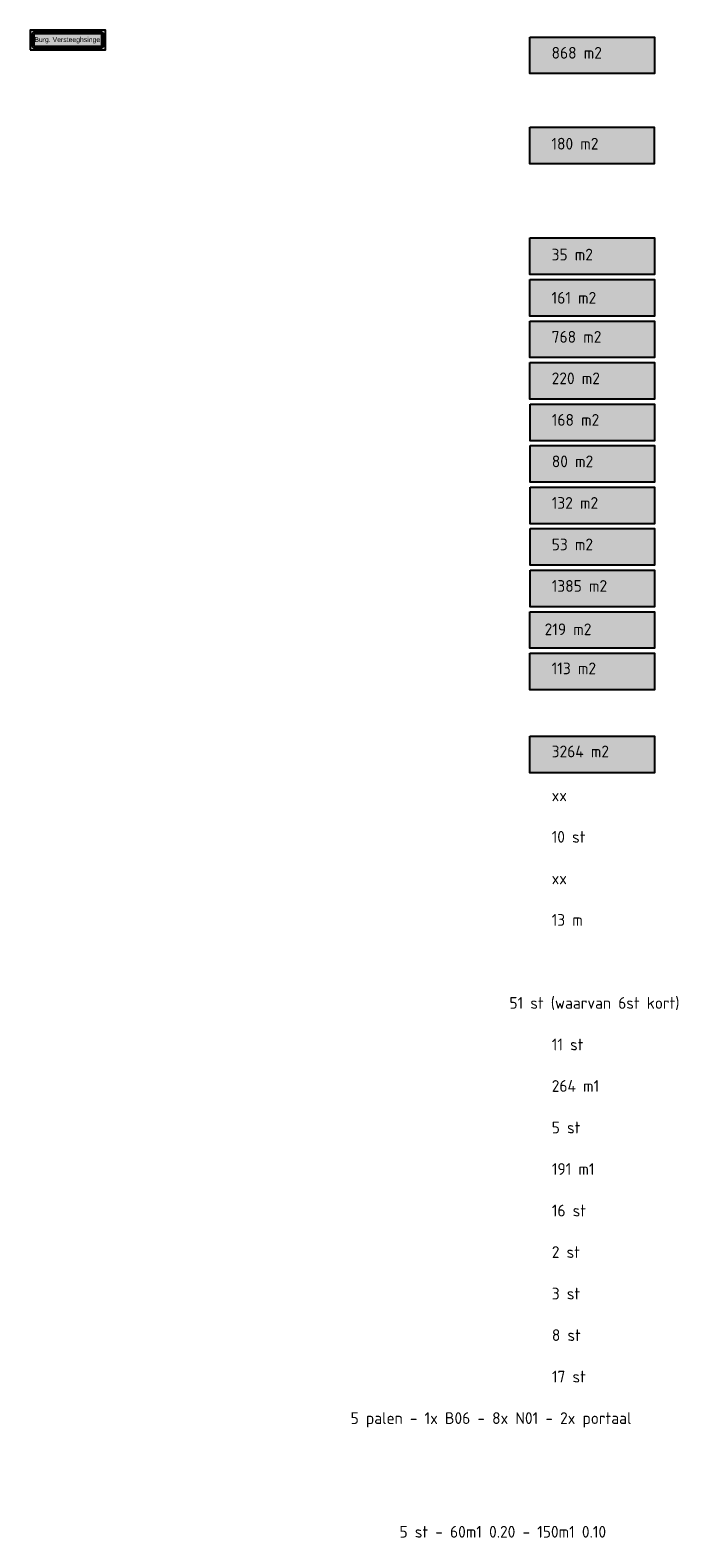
# Model space of a CAD drawing. Header units: metres. Extents: x 132493 to 134960, y 502695 to 503907.
# Tile 99 of 144: x 133969 to 133997, y 502985 to 503049. Entities that reach past the tile are written whole.
import ezdxf
from ezdxf.enums import TextEntityAlignment as Align

# ---------------------------------------------------------------- set-up
doc = ezdxf.new("R2010")
doc.units = ezdxf.units.M
doc.layers.get('Defpoints').update_dxf_attribs({"color": 3})
for name, color, linetype, lineweight, plot in [('ARC-hoev-asfalt-zwart', 250, 'Continuous', 18, False), ('ARC-hoev-bss-kf-ev-grijs-nieuw', 253, 'Continuous', 18, False), ('ARC-hoev-bss-kf-ev-grijs-vrijgekomen', 140, 'Continuous', 18, False), ('ARC-hoev-bss-kf-ev-rood-kleurecht', 200, 'Continuous', 35, False), ('ARC-hoev-bss-kf-ev-zwart-nieuw', 18, 'Continuous', 18, False), ('ARC-hoev-bss-kf-kv-rood-kleurecht', 43, 'Continuous', 35, False), ('ARC-hoev-btt-300x300x-grijs-herstraten', 183, 'Continuous', 18, False), ('ARC-hoev-btt-300x300x45-grijs-nieuw', 8, 'Continuous', 18, False), ('ARC-hoev-btt-300x300x80-grijs-nieuw', 40, 'Continuous', 18, False), ('ARC-hoev-gras zaaien', 73, 'Continuous', 35, False), ('ARC-hoev-overlagen asfalt rijbaan', 13, 'Continuous', 18, False), ('ARC-hoev-sbs-df-kv-rood-vrijgekomen', 32, 'Continuous', 18, False)]:
    doc.layers.add(name, color=color, linetype=linetype, lineweight=lineweight, plot=plot)
doc.layers.add('ARC-hoev-bss-kf-kv-grijs-vrijgekomen', color=7, linetype='Continuous', lineweight=18, true_color=0xddbbbb, plot=False)
doc.layers.add('ARC-hoev-sbs-df-kv-rood-bruin-vrijgekomen', color=7, linetype='Continuous', lineweight=35, true_color=0xbf7d7d, plot=False)
doc.layers.add('N-WE-BC-WAPENING-GD', color=180, linetype='Continuous', lineweight=25)
doc.layers.add('X-XX-AL-T25', color=7, linetype='Continuous', lineweight=25)
doc.styles.add('ARIAL', font='arial.ttf')
doc.styles.add('NLCS-ISO-MM1-T25', font='NLCS-ISO.ttf', dxfattribs={"height": 2.5})

msp = doc.modelspace()

# ---------------------------------------------------------------- hatches: boundary and pattern name
at = {"layer": 'ARC-hoev-asfalt-zwart', "transparency": 33554636}
h = msp.add_hatch(color=256, dxfattribs=at)
h.dxf.hatch_style = 1
h.paths.add_polyline_path([(133990.049, 503045.104), (133995.354, 503045.104), (133995.354, 503043.544), (133990.049, 503043.544)])
at = {"layer": 'ARC-hoev-bss-kf-ev-grijs-nieuw', "transparency": 33554636}
h = msp.add_hatch(color=256, dxfattribs=at)
h.dxf.hatch_style = 1
h.paths.add_polyline_path([(133990.057, 503040.381), (133995.363, 503040.381), (133995.363, 503038.821), (133990.057, 503038.821)])
at = {"layer": 'ARC-hoev-bss-kf-ev-grijs-vrijgekomen', "transparency": 33554559}
h = msp.add_hatch(color=256, dxfattribs=at)
h.dxf.hatch_style = 1
h.paths.add_polyline_path([(133990.065, 503031.535), (133995.37, 503031.535), (133995.37, 503029.975), (133990.065, 503029.975)])
at = {"layer": 'ARC-hoev-bss-kf-ev-rood-kleurecht', "transparency": 33554483}
h = msp.add_hatch(color=256, dxfattribs=at)
h.dxf.hatch_style = 1
h.paths.add_polyline_path([(133990.06, 503035.073), (133995.365, 503035.073), (133995.365, 503033.513), (133990.06, 503033.513)])
at = {"layer": 'ARC-hoev-bss-kf-ev-zwart-nieuw', "transparency": 33554636}
h = msp.add_hatch(color=256, dxfattribs=at)
h.dxf.hatch_style = 1
h.paths.add_polyline_path([(133990.057, 503038.612), (133995.363, 503038.612), (133995.363, 503037.052), (133990.057, 503037.052)])
at = {"layer": 'ARC-hoev-bss-kf-kv-grijs-vrijgekomen', "transparency": 33554559}
h = msp.add_hatch(color=256, dxfattribs=at)
h.dxf.hatch_style = 1
h.paths.add_polyline_path([(133990.065, 503033.304), (133995.37, 503033.304), (133995.37, 503031.744), (133990.065, 503031.744)])
at = {"layer": 'ARC-hoev-bss-kf-kv-rood-kleurecht', "transparency": 33554636}
h = msp.add_hatch(color=256, dxfattribs=at)
h.dxf.hatch_style = 1
h.paths.add_polyline_path([(133990.06, 503036.842), (133995.365, 503036.842), (133995.365, 503035.282), (133990.06, 503035.282)])
at = {"layer": 'ARC-hoev-btt-300x300x-grijs-herstraten', "transparency": 33554585}
h = msp.add_hatch(color=256, dxfattribs=at)
h.dxf.hatch_style = 1
h.paths.add_polyline_path([(133990.06, 503022.688), (133995.365, 503022.688), (133995.365, 503021.128), (133990.06, 503021.128)])
at = {"layer": 'ARC-hoev-btt-300x300x45-grijs-nieuw', "transparency": 33554687}
h = msp.add_hatch(color=256, dxfattribs=at)
h.dxf.hatch_style = 1
h.paths.add_polyline_path([(133990.063, 503026.227), (133995.368, 503026.227), (133995.368, 503024.667), (133990.063, 503024.667)])
at = {"layer": 'ARC-hoev-btt-300x300x80-grijs-nieuw', "transparency": 33554585}
h = msp.add_hatch(color=256, dxfattribs=at)
h.dxf.hatch_style = 1
h.paths.add_polyline_path([(133990.06, 503024.457), (133995.365, 503024.457), (133995.365, 503022.897), (133990.06, 503022.897)])
at = {"layer": 'ARC-hoev-gras zaaien', "transparency": 33554623}
h = msp.add_hatch(color=256, dxfattribs=at)
h.dxf.hatch_style = 1
h.paths.add_polyline_path([(133990.059, 503019.15), (133995.364, 503019.15), (133995.364, 503017.59), (133990.059, 503017.59)])
at = {"layer": 'ARC-hoev-overlagen asfalt rijbaan', "transparency": 33554636}
h = msp.add_hatch(color=256, dxfattribs=at)
h.dxf.hatch_style = 1
h.paths.add_polyline_path([(133990.055, 503048.943), (133995.36, 503048.943), (133995.36, 503047.383), (133990.055, 503047.383)])
at = {"layer": 'ARC-hoev-sbs-df-kv-rood-bruin-vrijgekomen', "transparency": 33554559}
h = msp.add_hatch(color=256, dxfattribs=at)
h.dxf.hatch_style = 1
h.paths.add_polyline_path([(133990.063, 503027.996), (133995.368, 503027.996), (133995.368, 503026.436), (133990.063, 503026.436)])
at = {"layer": 'ARC-hoev-sbs-df-kv-rood-vrijgekomen', "transparency": 33554559}
h = msp.add_hatch(color=256, dxfattribs=at)
h.dxf.hatch_style = 1
h.paths.add_polyline_path([(133990.063, 503029.765), (133995.368, 503029.765), (133995.368, 503028.205), (133990.063, 503028.205)])
at = {"layer": 'N-WE-BC-WAPENING-GD', "true_color": 0x0000fe}
h = msp.add_hatch(color=5, dxfattribs=at)
edge = h.paths.add_edge_path(flags=16)
edge.add_line((133971.779, 503049.161), (133968.959, 503049.161))
edge.add_arc((133968.959, 503049.085), 0.0759, 90.00038, 90.00674)
edge.add_arc((133968.959, 503049.045), 0.117, 90.00637, 180.00637)
edge.add_arc((133968.919, 503049.045), 0.0759, 179.99564, 180.00645, ccw=False)
edge.add_line((133968.843, 503049.045), (133968.843, 503048.59))
edge.add_arc((133968.959, 503048.59), 0.117, 180.00194, 270.00637)
edge.add_arc((133968.959, 503048.55), 0.0759, 270.00038, 270.00674, ccw=False)
edge.add_line((133968.959, 503048.474), (133971.779, 503048.474))
edge.add_arc((133971.779, 503048.55), 0.0759, 270.00077, 270.00714)
edge.add_arc((133971.779, 503048.59), 0.117, 270.00637, 360.00194)
edge.add_line((133971.896, 503048.59), (133971.896, 503049.045))
edge.add_arc((133971.779, 503049.045), 0.117, 0.00194, 90.00376)
h.paths.add_polyline_path([(133968.767, 503048.398), (133971.972, 503048.398), (133971.972, 503049.237), (133968.767, 503049.237)])
at = {"layer": 'N-WE-BC-WAPENING-GD'}
h = msp.add_hatch(color=255, dxfattribs=at)
h.dxf.hatch_style = 1
h.paths.add_polyline_path([(133971.779, 503049.161), (133968.959, 503049.161, 0.414246), (133968.843, 503049.045, -0.000047), (133968.843, 503049.045), (133968.843, 503048.59, 0.414269), (133968.959, 503048.474, -0.000028), (133968.959, 503048.474), (133971.779, 503048.474, 0.414191), (133971.896, 503048.59), (133971.896, 503049.045, 0.414236)])
h.paths.add_polyline_path([(133971.779, 503049.085), (133968.959, 503049.085, 0.414191), (133968.919, 503049.045), (133968.919, 503048.59, 0.414236), (133968.959, 503048.55), (133971.779, 503048.55, 0.414191), (133971.82, 503048.59), (133971.82, 503049.045, 0.414236)], flags=16)
h.paths.add_polyline_path([(133968.959, 503048.597), (133971.78, 503048.597), (133971.78, 503049.038), (133968.959, 503049.038)], flags=8)
at = {"layer": 'N-WE-BC-WAPENING-GD', "true_color": 0x0000fe}
msp.add_hatch(color=5, dxfattribs=at).paths.add_polyline_path([(133968.959, 503049.085, 0.414246), (133968.919, 503049.045, -0.000047), (133968.919, 503049.045), (133968.919, 503048.59, 0.414269), (133968.959, 503048.55, -0.000028), (133968.959, 503048.55), (133971.779, 503048.55, 0.414246), (133971.82, 503048.59, -0.000047), (133971.82, 503048.59), (133971.82, 503049.045, 0.414269), (133971.779, 503049.085, -0.000028), (133971.779, 503049.085)])

# ---------------------------------------------------------------- linework, layer by layer
at = {"layer": 'Defpoints', "ltscale": 500}
for points in [[(133990.055, 503048.943), (133995.36, 503048.943), (133995.36, 503047.383), (133990.055, 503047.383)], [(133990.049, 503045.104), (133995.354, 503045.104), (133995.354, 503043.544), (133990.049, 503043.544)], [(133990.057, 503040.381), (133995.363, 503040.381), (133995.363, 503038.821), (133990.057, 503038.821)], [(133990.057, 503038.612), (133995.363, 503038.612), (133995.363, 503037.052), (133990.057, 503037.052)], [(133990.06, 503036.842), (133995.365, 503036.842), (133995.365, 503035.282), (133990.06, 503035.282)], [(133990.06, 503035.073), (133995.365, 503035.073), (133995.365, 503033.513), (133990.06, 503033.513)], [(133990.065, 503033.304), (133995.37, 503033.304), (133995.37, 503031.744), (133990.065, 503031.744)], [(133990.065, 503031.535), (133995.37, 503031.535), (133995.37, 503029.975), (133990.065, 503029.975)], [(133990.063, 503029.765), (133995.368, 503029.765), (133995.368, 503028.205), (133990.063, 503028.205)], [(133990.063, 503027.996), (133995.368, 503027.996), (133995.368, 503026.436), (133990.063, 503026.436)], [(133990.063, 503026.227), (133995.368, 503026.227), (133995.368, 503024.667), (133990.063, 503024.667)], [(133990.06, 503024.457), (133995.365, 503024.457), (133995.365, 503022.897), (133990.06, 503022.897)], [(133990.06, 503022.688), (133995.365, 503022.688), (133995.365, 503021.128), (133990.06, 503021.128)], [(133990.059, 503019.15), (133995.364, 503019.15), (133995.364, 503017.59), (133990.059, 503017.59)]]:
    msp.add_lwpolyline(points, close=True, dxfattribs=at)
at = {"layer": 'N-WE-BC-WAPENING-GD', "color": 5, "true_color": 0x0000fe, "flags": 128}
msp.add_lwpolyline([(133968.767, 503048.398), (133971.972, 503048.398), (133971.972, 503049.237), (133968.767, 503049.237)], close=True, dxfattribs=at)
at = {"layer": 'N-WE-BC-WAPENING-GD', "color": 5, "true_color": 0x0000fe}
for points in [[(133971.779, 503049.161), (133968.959, 503049.161, 0.000028), (133968.959, 503049.161, 0.414214), (133968.843, 503049.045, -0.000047), (133968.843, 503049.045), (133968.843, 503048.59, 0.414236), (133968.959, 503048.474, -0.000028), (133968.959, 503048.474), (133971.779, 503048.474, 0.000028), (133971.779, 503048.474, 0.414191), (133971.896, 503048.59), (133971.896, 503049.045, 0.414223)], [(133971.779, 503049.085), (133968.959, 503049.085, 0.414214), (133968.919, 503049.045), (133968.919, 503048.59, 0.414214), (133968.959, 503048.55), (133971.779, 503048.55, 0.414214), (133971.82, 503048.59), (133971.82, 503049.045, 0.414214)]]:
    msp.add_lwpolyline(points, format="xyb", close=True, dxfattribs=at)

# ---------------------------------------------------------------- texts
at = {"layer": 'Defpoints', "style": 'NLCS-ISO-MM1-T25'}
for s, p in [('868 m2', (133990.981, 503048.272)), ('180 m2', (133990.975, 503044.398)), ('35 m2', (133990.983, 503039.674)), ('161 m2', (133990.983, 503037.832)), ('768 m2', (133990.986, 503036.168)), ('220 m2', (133990.986, 503034.399)), ('168 m2', (133990.991, 503032.63)), ('80 m2', (133990.991, 503030.861)), ('132 m2', (133990.988, 503029.091)), ('53 m2', (133990.988, 503027.322)), ('1385 m2', (133990.988, 503025.553)), ('219 m2', (133990.685, 503023.705)), ('113 m2', (133990.986, 503022.039)), ('3264 m2', (133990.985, 503018.501)), ('xx', (133990.985, 503016.631)), ('10 st', (133990.985, 503014.862)), ('xx', (133990.985, 503013.093)), ('13 m', (133990.985, 503011.323)), ('51 st (waarvan 6st kort)', (133989.186, 503007.785)), ('11 st', (133990.989, 503006.015)), ('264 m1', (133990.989, 503004.246)), ('5 st', (133990.989, 503002.477)), ('191 m1', (133990.992, 503000.708)), ('16 st', (133990.992, 502998.938)), ('2 st', (133990.992, 502997.169)), ('3 st', (133990.992, 502995.4)), ('8 st', (133990.994, 502993.63)), ('17 st', (133990.994, 502991.861)), ('5 palen - 1x B06 - 8x N01 - 2x portaal', (133982.42, 502990.092)), ('5 st - 60m1 0.20 - 150m1 0.10 ', (133984.504, 502985.249))]:
    msp.add_text(s, height=0.5, rotation=360, dxfattribs=at).set_placement(p, align=Align.MIDDLE_LEFT)
at = {"layer": 'X-XX-AL-T25', "insert": (133968.946, 503048.942), "char_height": 0.20872, "attachment_point": 1, "rotation": 0.00045, "style": 'ARIAL'}
msp.add_mtext_dynamic_manual_height_columns('Burg. Versteeghsingel', width=3.18338, gutter_width=1.044, heights=[0], dxfattribs=at)

doc.saveas('drawing.dxf')
